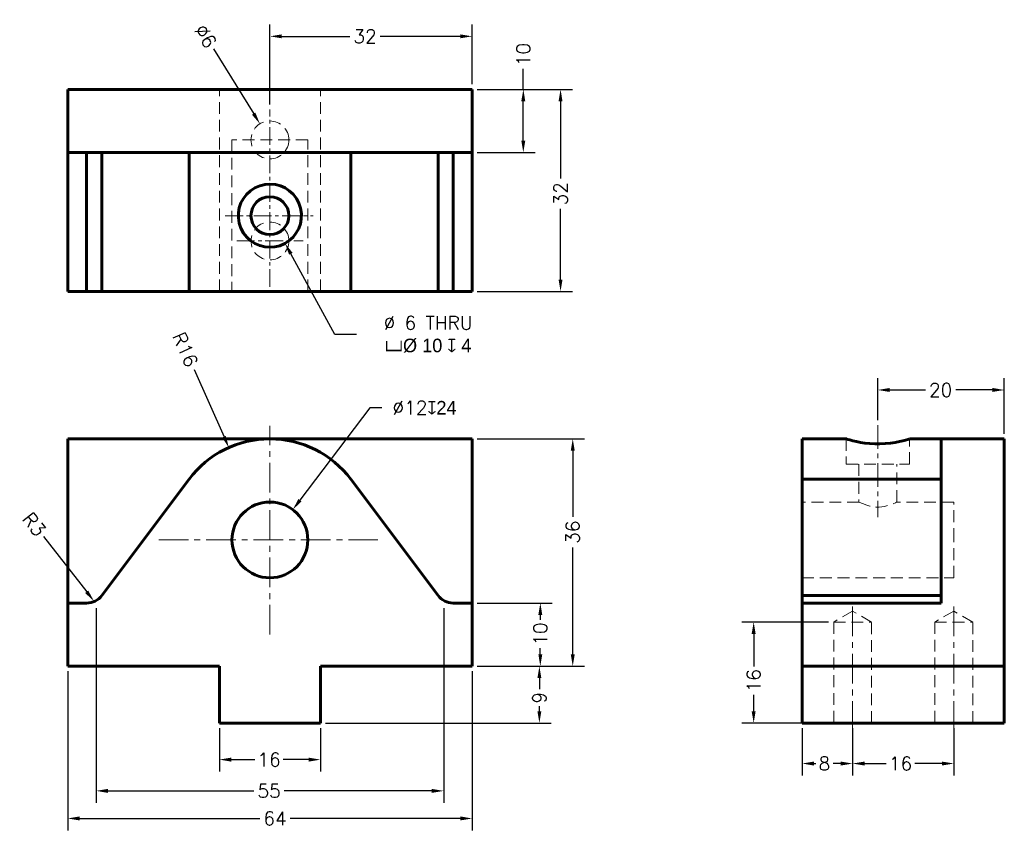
# Model space of a CAD drawing. Header units: inches. Extents: x -1 to 155, y 40 to 169.
import ezdxf

# ---------------------------------------------------------------- set-up
doc = ezdxf.new("R2010")
doc.units = ezdxf.units.IN
doc.header["$LTSCALE"] = 0.75
doc.linetypes.add('CENTER', pattern=[2, 1.25, -0.25, 0.25, -0.25])
doc.linetypes.add('HIDDEN', pattern=[0.375, 0.25, -0.125])
for name, color, linetype, lineweight in [('CEN', 7, 'CENTER', 15), ('DIM', 7, 'Continuous', 15), ('HID', 7, 'HIDDEN', 20), ('OBJ', 7, 'Continuous', 60)]:
    doc.layers.add(name, color=color, linetype=linetype, lineweight=lineweight)
doc.styles.add('ROMANS', font='romans.shx')
doc.dimstyles.new('ALIGNED', dxfattribs={"dimscale": 0, "dimtxt": 0.08, "dimasz": 0.07, "dimexe": 0.07, "dimexo": 0.03, "dimgap": 0.025, "dimtad": 0, "dimdec": 0, "dimzin": 0, "dimdsep": 46, "dimtxsty": 'ROMANS', "dimcen": 0, "dimadec": 0, "dimazin": 0, "dimtfac": 1, "dimtdec": 0, "dimtofl": 0, "dimtmove": 0, "dimatfit": 3, "dimfxl": 0, "dimtolj": 1, "dimtzin": 0, "dimarcsym": 0})
doc.dimstyles.new('DIM2', dxfattribs={"dimscale": 0, "dimtxt": 0.08, "dimasz": 0.07, "dimexe": 0.07, "dimexo": 0.03, "dimgap": 0.025, "dimtad": 0, "dimtih": 1, "dimtoh": 1, "dimdec": 0, "dimzin": 0, "dimdsep": 46, "dimtxsty": 'ROMANS', "dimcen": 0, "dimadec": 0, "dimazin": 0, "dimtfac": 1, "dimtdec": 0, "dimtofl": 0, "dimtmove": 0, "dimatfit": 3, "dimfxl": 0, "dimtolj": 1, "dimtzin": 0, "dimarcsym": 0})
doc.dimstyles.new('DIM2$3', dxfattribs={"dimscale": 0, "dimtxt": 0.08, "dimasz": 0.07, "dimexe": 0.07, "dimexo": 0.03, "dimgap": 0.025, "dimtad": 0, "dimtih": 1, "dimtoh": 1, "dimdec": 0, "dimzin": 0, "dimdsep": 46, "dimtxsty": 'ROMANS', "dimcen": 0, "dimadec": 0, "dimazin": 0, "dimtfac": 1, "dimtdec": 0, "dimtofl": 0, "dimtmove": 0, "dimatfit": 3, "dimfxl": 0, "dimtolj": 1, "dimtzin": 0, "dimarcsym": 0})
doc.dimstyles.new('DIM2$4', dxfattribs={"dimscale": 0, "dimtxt": 0.08, "dimasz": 0.07, "dimexe": 0.07, "dimexo": 0.03, "dimgap": 0.025, "dimtad": 0, "dimtih": 1, "dimtoh": 1, "dimdec": 0, "dimzin": 0, "dimdsep": 46, "dimtxsty": 'ROMANS', "dimcen": 0, "dimadec": 0, "dimazin": 0, "dimtfac": 1, "dimtdec": 0, "dimtofl": 0, "dimtmove": 0, "dimatfit": 3, "dimfxl": 0, "dimtolj": 1, "dimtzin": 0, "dimarcsym": 0})

# ---------------------------------------------------------------- blocks, each defined once
blk = doc.blocks.new('*D11')
at = {"layer": 'DEFPOINTS', "color": 0}
for p in [(155.24, 110.18), (135.24, 104.61), (155.24, 102.44)]:
    blk.add_point(p, dxfattribs=at)
at = {"layer": 'DIM', "color": 0, "lineweight": -2}
for p, q in [((135.24, 105.41), (135.24, 112.06)), ((155.24, 103.24), (155.24, 112.06)), ((137.12, 110.18), (142.75, 110.18)), ((153.36, 110.18), (147.57, 110.18))]:
    blk.add_line(p, q, dxfattribs=at)
at = {"layer": 'DIM', "color": 0}
for points in [[(137.12, 110.5), (137.12, 109.87), (135.24, 110.18)], [(153.36, 110.5), (153.36, 109.87), (155.24, 110.18)]]:
    blk.add_solid(points, dxfattribs=at)
at = {"layer": 'DIM', "color": 0, "insert": (145.16, 110.18), "char_height": 2.148, "attachment_point": 5, "style": 'ROMANS'}
blk.add_mtext('\\A1;20', dxfattribs=at)
blk = doc.blocks.new('*D12')
at = {"layer": 'DEFPOINTS', "color": 0}
for p in [(71.03, 166.18), (71.03, 157.78), (39.03, 154.58)]:
    blk.add_point(p, dxfattribs=at)
at = {"layer": 'DIM', "color": 0, "lineweight": -2}
for p, q in [((39.03, 155.38), (39.03, 168.06)), ((71.03, 158.59), (71.03, 168.06)), ((40.91, 166.18), (51.67, 166.18)), ((69.15, 166.18), (56.49, 166.18))]:
    blk.add_line(p, q, dxfattribs=at)
at = {"layer": 'DIM', "color": 0}
for points in [[(40.91, 166.49), (40.91, 165.87), (39.03, 166.18)], [(69.15, 166.49), (69.15, 165.87), (71.03, 166.18)]]:
    blk.add_solid(points, dxfattribs=at)
at = {"layer": 'DIM', "color": 0, "insert": (54.08, 166.18), "char_height": 2.148, "attachment_point": 5, "style": 'ROMANS'}
blk.add_mtext('\\A1;32', dxfattribs=at)
blk = doc.blocks.new('*D13')
at = {"layer": 'DEFPOINTS', "color": 0}
for p in [(71.03, 157.78), (71.03, 125.78), (85.02, 125.78)]:
    blk.add_point(p, dxfattribs=at)
at = {"layer": 'DIM', "color": 0, "lineweight": -2}
for p, q in [((71.83, 157.78), (86.9, 157.78)), ((85.02, 155.9), (85.02, 143.67)), ((85.02, 127.66), (85.02, 138.85)), ((71.83, 125.78), (86.9, 125.78))]:
    blk.add_line(p, q, dxfattribs=at)
at = {"layer": 'DIM', "color": 0}
for points in [[(84.71, 155.9), (85.33, 155.9), (85.02, 157.78)], [(84.71, 127.66), (85.33, 127.66), (85.02, 125.78)]]:
    blk.add_solid(points, dxfattribs=at)
at = {"layer": 'DIM', "color": 0, "insert": (85.02, 141.26), "char_height": 2.148, "attachment_point": 5, "rotation": 90, "style": 'ROMANS'}
blk.add_mtext('\\A1;32', dxfattribs=at)
blk = doc.blocks.new('*D14')
at = {"layer": 'DEFPOINTS', "color": 0}
for p in [(37.45, 152.33), (40.61, 147.23)]:
    blk.add_point(p, dxfattribs=at)
at = {"layer": 'DIM', "color": 0, "lineweight": -2}
blk.add_line((30.1, 164.2), (36.46, 153.93), dxfattribs=at)
at = {"layer": 'DIM', "color": 0}
blk.add_solid([(36.72, 154.1), (36.19, 153.77), (37.45, 152.33)], dxfattribs=at)
at = {"layer": 'DIM', "color": 0, "insert": (28.85, 166.2), "char_height": 2.148, "attachment_point": 5, "rotation": 301.7863, "style": 'ROMANS'}
blk.add_mtext('\\A1;∅6', dxfattribs=at)
blk = doc.blocks.new('*D15')
at = {"layer": 'DEFPOINTS', "color": 0}
for p in [(39.03, 137.78), (41.43, 133.4)]:
    blk.add_point(p, dxfattribs=at)
at = {"layer": 'DIM', "color": 0, "lineweight": -2}
for p, q in [((49.32, 118.98), (42.33, 131.75)), ((52.71, 118.98), (49.32, 118.98))]:
    blk.add_line(p, q, dxfattribs=at)
at = {"layer": 'DIM', "color": 0}
blk.add_solid([(42.61, 131.9), (42.06, 131.6), (41.43, 133.4)], dxfattribs=at)
at = {"layer": 'DIM', "color": 0, "insert": (64.07, 118.98), "char_height": 2.148, "attachment_point": 5, "style": 'ROMANS'}
blk.add_mtext('\\A1;%%c 6 THRU\\P\\Fgdt;v%%c 10 \\Fgdt;x 4', dxfattribs=at)
blk = doc.blocks.new('*D16')
at = {"layer": 'DEFPOINTS', "color": 0}
for p in [(71.03, 76.44), (71.03, 66.44), (81.82, 66.44)]:
    blk.add_point(p, dxfattribs=at)
at = {"layer": 'DIM', "color": 0, "lineweight": -2}
for p, q in [((71.83, 76.44), (83.7, 76.44)), ((81.82, 74.56), (81.82, 73.79)), ((81.82, 68.32), (81.82, 69.28)), ((71.83, 66.44), (83.7, 66.44))]:
    blk.add_line(p, q, dxfattribs=at)
at = {"layer": 'DIM', "color": 0}
for points in [[(81.51, 74.56), (82.13, 74.56), (81.82, 76.44)], [(81.51, 68.32), (82.13, 68.32), (81.82, 66.44)]]:
    blk.add_solid(points, dxfattribs=at)
at = {"layer": 'DIM', "color": 0, "insert": (81.82, 71.54), "char_height": 2.148, "attachment_point": 5, "rotation": 90, "style": 'ROMANS'}
blk.add_mtext('\\A1;10', dxfattribs=at)
blk = doc.blocks.new('*D17')
at = {"layer": 'DEFPOINTS', "color": 0}
for p in [(11.53, 76.44), (66.53, 76.44), (66.53, 46.7)]:
    blk.add_point(p, dxfattribs=at)
at = {"layer": 'DIM', "color": 0, "lineweight": -2}
for p, q in [((11.53, 75.63), (11.53, 44.82)), ((66.53, 75.63), (66.53, 44.82)), ((13.41, 46.7), (36.49, 46.7)), ((64.65, 46.7), (41.31, 46.7))]:
    blk.add_line(p, q, dxfattribs=at)
at = {"layer": 'DIM', "color": 0}
for points in [[(13.41, 47.01), (13.41, 46.38), (11.53, 46.7)], [(64.65, 47.01), (64.65, 46.38), (66.53, 46.7)]]:
    blk.add_solid(points, dxfattribs=at)
at = {"layer": 'DIM', "color": 0, "insert": (38.9, 46.7), "char_height": 2.148, "attachment_point": 5, "style": 'ROMANS'}
blk.add_mtext('\\A1;55', dxfattribs=at)
blk = doc.blocks.new('*D18')
at = {"layer": 'DEFPOINTS', "color": 0}
for p in [(32.53, 101.06), (39.03, 86.44)]:
    blk.add_point(p, dxfattribs=at)
at = {"layer": 'DIM', "color": 0, "lineweight": -2}
blk.add_line((27.03, 113.44), (31.77, 102.78), dxfattribs=at)
at = {"layer": 'DIM', "color": 0}
blk.add_solid([(32.05, 102.91), (31.48, 102.65), (32.53, 101.06)], dxfattribs=at)
at = {"layer": 'DIM', "color": 0, "insert": (25.64, 116.58), "char_height": 2.148, "attachment_point": 5, "rotation": 293.9597, "style": 'ROMANS'}
blk.add_mtext('\\A1;R16', dxfattribs=at)
blk = doc.blocks.new('*D19')
at = {"layer": 'DEFPOINTS', "color": 0}
for p in [(31.03, 57.44), (47.03, 57.44), (31.03, 51.65)]:
    blk.add_point(p, dxfattribs=at)
at = {"layer": 'DIM', "color": 0, "lineweight": -2}
for p, q in [((31.03, 56.63), (31.03, 49.77)), ((47.03, 56.63), (47.03, 49.77)), ((32.91, 51.65), (36.64, 51.65)), ((45.15, 51.65), (41.15, 51.65))]:
    blk.add_line(p, q, dxfattribs=at)
at = {"layer": 'DIM', "color": 0}
for points in [[(32.91, 51.96), (32.91, 51.33), (31.03, 51.65)], [(45.15, 51.96), (45.15, 51.33), (47.03, 51.65)]]:
    blk.add_solid(points, dxfattribs=at)
at = {"layer": 'DIM', "color": 0, "insert": (38.9, 51.65), "char_height": 2.148, "attachment_point": 5, "style": 'ROMANS'}
blk.add_mtext('\\A1;16', dxfattribs=at)
blk = doc.blocks.new('*D20')
at = {"layer": 'DEFPOINTS', "color": 0}
for p in [(71.03, 66.44), (47.03, 57.44), (81.67, 57.44)]:
    blk.add_point(p, dxfattribs=at)
at = {"layer": 'DIM', "color": 0, "lineweight": -2}
for p, q in [((71.83, 66.44), (83.55, 66.44)), ((81.67, 64.56), (81.67, 62.78)), ((81.67, 59.32), (81.67, 60.1)), ((47.83, 57.44), (83.55, 57.44))]:
    blk.add_line(p, q, dxfattribs=at)
at = {"layer": 'DIM', "color": 0}
for points in [[(81.36, 64.56), (81.98, 64.56), (81.67, 66.44)], [(81.36, 59.32), (81.98, 59.32), (81.67, 57.44)]]:
    blk.add_solid(points, dxfattribs=at)
at = {"layer": 'DIM', "color": 0, "insert": (81.67, 61.44), "char_height": 2.148, "attachment_point": 5, "rotation": 90, "style": 'ROMANS'}
blk.add_mtext('\\A1;9', dxfattribs=at)
blk = doc.blocks.new('*D21')
at = {"layer": 'DEFPOINTS', "color": 0}
for p in [(71.03, 102.44), (71.03, 66.44), (86.95, 66.44)]:
    blk.add_point(p, dxfattribs=at)
at = {"layer": 'DIM', "color": 0, "lineweight": -2}
for p, q in [((71.83, 102.44), (88.83, 102.44)), ((86.95, 100.56), (86.95, 90.07)), ((86.95, 68.32), (86.95, 85.25)), ((71.83, 66.44), (88.83, 66.44))]:
    blk.add_line(p, q, dxfattribs=at)
at = {"layer": 'DIM', "color": 0}
for points in [[(86.64, 100.56), (87.26, 100.56), (86.95, 102.44)], [(86.64, 68.32), (87.26, 68.32), (86.95, 66.44)]]:
    blk.add_solid(points, dxfattribs=at)
at = {"layer": 'DIM', "color": 0, "insert": (86.95, 87.66), "char_height": 2.148, "attachment_point": 5, "rotation": 90, "style": 'ROMANS'}
blk.add_mtext('\\A1;36', dxfattribs=at)
blk = doc.blocks.new('*D22')
at = {"layer": 'DEFPOINTS', "color": 0}
for p in [(7.03, 66.44), (71.03, 66.44), (71.03, 42.33)]:
    blk.add_point(p, dxfattribs=at)
at = {"layer": 'DIM', "color": 0, "lineweight": -2}
for p, q in [((7.03, 65.63), (7.03, 40.45)), ((71.03, 65.63), (71.03, 40.45)), ((8.91, 42.33), (37.43, 42.33)), ((69.15, 42.33), (42.25, 42.33))]:
    blk.add_line(p, q, dxfattribs=at)
at = {"layer": 'DIM', "color": 0}
for points in [[(8.91, 42.65), (8.91, 42.02), (7.03, 42.33)], [(69.15, 42.65), (69.15, 42.02), (71.03, 42.33)]]:
    blk.add_solid(points, dxfattribs=at)
at = {"layer": 'DIM', "color": 0, "insert": (39.84, 42.33), "char_height": 2.148, "attachment_point": 5, "style": 'ROMANS'}
blk.add_mtext('\\A1;64', dxfattribs=at)
blk = doc.blocks.new('*D23')
at = {"layer": 'DEFPOINTS', "color": 0}
for p in [(42.65, 91.22), (35.41, 81.65)]:
    blk.add_point(p, dxfattribs=at)
at = {"layer": 'DIM', "color": 0, "lineweight": -2}
for p, q in [((54.86, 107.37), (43.78, 92.72)), ((56.74, 107.37), (54.86, 107.37))]:
    blk.add_line(p, q, dxfattribs=at)
at = {"layer": 'DIM', "color": 0}
blk.add_solid([(43.53, 92.91), (44.03, 92.54), (42.65, 91.22)], dxfattribs=at)
at = {"layer": 'DIM', "color": 0, "insert": (63.5, 107.37), "char_height": 2.148, "attachment_point": 5, "style": 'ROMANS'}
blk.add_mtext('\\A1;∅12\\Fgdt;x24', dxfattribs=at)
blk = doc.blocks.new('*D24')
at = {"layer": 'DEFPOINTS', "color": 0}
for p in [(123.24, 57.44), (131.24, 55.71), (131.24, 51.03)]:
    blk.add_point(p, dxfattribs=at)
at = {"layer": 'DIM', "color": 0, "lineweight": -2}
for p, q in [((123.24, 56.63), (123.24, 49.15)), ((131.24, 54.91), (131.24, 49.15)), ((125.12, 51.03), (125.39, 51.03)), ((129.36, 51.03), (128.17, 51.03))]:
    blk.add_line(p, q, dxfattribs=at)
at = {"layer": 'DIM', "color": 0}
for points in [[(125.12, 51.34), (125.12, 50.71), (123.24, 51.03)], [(129.36, 51.34), (129.36, 50.71), (131.24, 51.03)]]:
    blk.add_solid(points, dxfattribs=at)
at = {"layer": 'DIM', "color": 0, "insert": (126.78, 51.03), "char_height": 2.148, "attachment_point": 5, "style": 'ROMANS'}
blk.add_mtext('\\A1;8', dxfattribs=at)
blk = doc.blocks.new('*D25')
at = {"layer": 'DEFPOINTS', "color": 0}
for p in [(131.24, 57.44), (147.24, 57.44), (147.24, 51.03)]:
    blk.add_point(p, dxfattribs=at)
at = {"layer": 'DIM', "color": 0, "lineweight": -2}
for p, q in [((131.24, 56.63), (131.24, 49.15)), ((147.24, 56.63), (147.24, 49.15)), ((133.12, 51.03), (136.55, 51.03)), ((145.36, 51.03), (141.06, 51.03))]:
    blk.add_line(p, q, dxfattribs=at)
at = {"layer": 'DIM', "color": 0}
for points in [[(133.12, 51.34), (133.12, 50.71), (131.24, 51.03)], [(145.36, 51.34), (145.36, 50.71), (147.24, 51.03)]]:
    blk.add_solid(points, dxfattribs=at)
at = {"layer": 'DIM', "color": 0, "insert": (138.81, 51.03), "char_height": 2.148, "attachment_point": 5, "style": 'ROMANS'}
blk.add_mtext('\\A1;16', dxfattribs=at)
blk = doc.blocks.new('*D26')
at = {"layer": 'DEFPOINTS', "color": 0}
for p in [(71.03, 157.78), (71.03, 147.78), (79.13, 147.78)]:
    blk.add_point(p, dxfattribs=at)
at = {"layer": 'DIM', "color": 0, "lineweight": -2}
for p, q in [((79.13, 157.78), (79.13, 161.03)), ((71.83, 157.78), (81, 157.78)), ((79.13, 149.66), (79.13, 155.9)), ((71.83, 147.78), (81, 147.78))]:
    blk.add_line(p, q, dxfattribs=at)
at = {"layer": 'DIM', "color": 0}
for points in [[(78.81, 155.9), (79.44, 155.9), (79.13, 157.78)], [(78.81, 149.66), (79.44, 149.66), (79.13, 147.78)]]:
    blk.add_solid(points, dxfattribs=at)
at = {"layer": 'DIM', "color": 0, "insert": (79.13, 163.29), "char_height": 2.148, "attachment_point": 5, "rotation": 90, "style": 'ROMANS'}
blk.add_mtext('\\A1;10', dxfattribs=at)
blk = doc.blocks.new('*D27')
at = {"layer": 'DEFPOINTS', "color": 0}
for p in [(11.19, 76.74), (13.04, 74.38)]:
    blk.add_point(p, dxfattribs=at)
at = {"layer": 'DIM', "color": 0, "lineweight": -2}
blk.add_line((3.21, 86.98), (10.04, 78.23), dxfattribs=at)
at = {"layer": 'DIM', "color": 0}
blk.add_solid([(10.28, 78.42), (9.79, 78.03), (11.19, 76.74)], dxfattribs=at)
at = {"layer": 'DIM', "color": 0, "insert": (1.73, 88.88), "char_height": 2.148, "attachment_point": 5, "rotation": 307.9538, "style": 'ROMANS'}
blk.add_mtext('\\A1;R3', dxfattribs=at)
blk = doc.blocks.new('*D28')
at = {"layer": 'DEFPOINTS', "color": 0}
for p in [(115.58, 73.44), (128.24, 73.44), (128.24, 57.44)]:
    blk.add_point(p, dxfattribs=at)
at = {"layer": 'DIM', "color": 0, "lineweight": -2}
for p, q in [((127.43, 73.44), (113.7, 73.44)), ((115.58, 71.56), (115.58, 66.41)), ((115.58, 59.32), (115.58, 61.9)), ((127.43, 57.44), (113.7, 57.44))]:
    blk.add_line(p, q, dxfattribs=at)
at = {"layer": 'DIM', "color": 0}
for points in [[(115.26, 71.56), (115.89, 71.56), (115.58, 73.44)], [(115.26, 59.32), (115.89, 59.32), (115.58, 57.44)]]:
    blk.add_solid(points, dxfattribs=at)
at = {"layer": 'DIM', "color": 0, "insert": (115.58, 64.15), "char_height": 2.148, "attachment_point": 5, "rotation": 90, "style": 'ROMANS'}
blk.add_mtext('\\A1;16', dxfattribs=at)

msp = doc.modelspace()

# ---------------------------------------------------------------- linework, layer by layer
at = {"layer": 'CEN', "ltscale": 3}
for p, q in [((39.03, 126.5), (39.03, 154.58)), ((31.97, 137.78), (45.85, 137.78)), ((33.79, 133.78), (44.27, 133.78))]:
    msp.add_line(p, q, dxfattribs=at)
at = {"layer": 'CEN', "ltscale": 5}
for p, q in [((39.03, 71.45), (39.03, 104.52)), ((21.44, 86.44), (56.57, 86.44)), ((131.24, 75.89), (131.24, 55.71)), ((147.24, 75.89), (147.24, 55.71))]:
    msp.add_line(p, q, dxfattribs=at)
at = {"layer": 'CEN', "ltscale": 4}
msp.add_line((135.24, 104.61), (135.24, 90.05), dxfattribs=at)
at = {"layer": 'HID', "ltscale": 10}
for p, q in [((31.03, 125.78), (31.03, 157.78)), ((47.03, 125.78), (47.03, 157.78)), ((33.03, 149.78), (33.03, 125.78)), ((45.03, 149.78), (33.03, 149.78)), ((45.03, 125.78), (45.03, 149.78)), ((130.24, 102.44), (130.24, 98.44)), ((140.24, 98.44), (140.24, 102.44)), ((130.24, 98.44), (140.24, 98.44)), ((132.24, 98.44), (132.24, 92.44)), ((138.24, 92.43), (138.24, 98.44)), ((132.24, 92.44), (123.24, 92.44)), ((147.24, 92.44), (138.23, 92.44)), ((147.24, 86.44), (147.24, 92.44)), ((147.24, 80.44), (147.24, 86.44)), ((123.24, 80.44), (147.24, 80.44)), ((131.24, 75.17), (128.24, 73.44)), ((134.24, 73.44), (131.24, 75.17)), ((147.24, 75.17), (144.24, 73.44)), ((150.24, 73.44), (147.24, 75.17)), ((128.24, 73.44), (128.24, 57.44)), ((128.24, 73.44), (134.24, 73.44)), ((134.24, 57.44), (134.24, 73.44)), ((144.24, 73.44), (144.24, 57.44)), ((144.24, 73.44), (150.24, 73.44)), ((150.24, 57.44), (150.24, 73.44))]:
    msp.add_line(p, q, dxfattribs=at)
at = {"layer": 'HID', "ltscale": 10, "flags": 128}
msp.add_lwpolyline([(132.24, 92.44), (132.28, 92.42), (132.39, 92.37), (132.8, 92.18), (133.49, 91.92), (133.94, 91.8), (134.43, 91.7), (134.93, 91.65), (135.43, 91.64), (136.3, 91.74), (137.07, 91.95), (137.44, 92.08), (137.75, 92.21), (138, 92.32), (138.16, 92.4), (138.23, 92.44), (138.23, 92.43)], dxfattribs=at)
at = {"layer": 'HID', "ltscale": 10}
for centre in [(39.03, 149.78), (39.03, 133.78)]:
    msp.add_circle(centre, 3, dxfattribs=at)
at = {"layer": 'OBJ', "color": 0}
for p, q in [((7.03, 147.78), (7.03, 157.78)), ((71.03, 157.78), (7.03, 157.78)), ((71.03, 147.78), (71.03, 157.78)), ((7.03, 125.78), (7.03, 147.78)), ((7.03, 147.78), (39.03, 147.78)), ((10.03, 125.78), (10.03, 147.78)), ((12.43, 147.78), (12.43, 125.78)), ((26.23, 147.78), (26.23, 125.78)), ((39.03, 147.78), (71.03, 147.78)), ((51.83, 147.78), (51.83, 125.78)), ((65.63, 125.78), (65.63, 147.78)), ((68.03, 147.78), (68.03, 125.78)), ((71.03, 147.78), (71.03, 125.78)), ((10.03, 125.78), (7.03, 125.78)), ((12.43, 125.78), (10.03, 125.78)), ((12.43, 125.78), (26.23, 125.78)), ((51.83, 125.78), (26.23, 125.78)), ((51.83, 125.78), (65.63, 125.78)), ((68.03, 125.78), (65.63, 125.78)), ((68.03, 125.78), (71.03, 125.78)), ((7.03, 76.44), (7.03, 102.44)), ((7.03, 102.44), (39.03, 102.44)), ((39.03, 102.44), (71.03, 102.44)), ((71.03, 102.44), (71.03, 76.44)), ((123.24, 96.04), (123.24, 102.44)), ((130.24, 102.44), (123.24, 102.44)), ((145.24, 102.44), (140.24, 102.44)), ((145.24, 102.44), (145.24, 76.44)), ((145.24, 102.44), (155.24, 102.44)), ((155.24, 66.44), (155.24, 102.44)), ((12.43, 77.64), (26.23, 96.04)), ((51.83, 96.04), (65.63, 77.64)), ((123.24, 96.04), (123.24, 77.64)), ((145.24, 96.04), (123.24, 96.04)), ((7.03, 76.44), (7.03, 66.44)), ((10.03, 76.44), (7.03, 76.44)), ((68.03, 76.44), (71.03, 76.44)), ((71.03, 66.44), (71.03, 76.44)), ((123.24, 76.44), (123.24, 77.64)), ((123.24, 77.64), (145.24, 77.64)), ((145.24, 76.44), (123.24, 76.44)), ((123.24, 66.44), (123.24, 76.44)), ((7.03, 66.44), (31.03, 66.44)), ((31.03, 66.44), (31.03, 57.44)), ((47.03, 57.44), (47.03, 66.44)), ((47.03, 66.44), (71.03, 66.44)), ((123.24, 57.44), (123.24, 66.44)), ((123.24, 66.44), (155.24, 66.44)), ((155.24, 57.44), (155.24, 66.44)), ((31.03, 57.44), (47.03, 57.44)), ((123.24, 57.44), (155.24, 57.44))]:
    msp.add_line(p, q, dxfattribs=at)
at = {"layer": 'OBJ', "color": 0, "flags": 128}
for points in [[(39.03, 132.78), (38.21, 132.85), (37.42, 133.05), (36.67, 133.37), (35.99, 133.81), (35.37, 134.37), (34.86, 135.03), (34.45, 135.78), (34.17, 136.59), (34.04, 137.42), (34.05, 138.25), (34.19, 139.04), (34.45, 139.8), (34.84, 140.51), (35.33, 141.15), (35.95, 141.72), (36.65, 142.18), (37.44, 142.52), (38.27, 142.73), (39.03, 142.78)], [(39.03, 142.78), (39.91, 142.7), (40.69, 142.5), (41.42, 142.17), (42.1, 141.73), (42.7, 141.17), (43.22, 140.5), (43.62, 139.75), (43.89, 138.95), (44.02, 138.1), (44, 137.29), (43.86, 136.49), (43.59, 135.73), (43.21, 135.04), (42.7, 134.39), (42.09, 133.83), (41.37, 133.37), (40.58, 133.03), (39.82, 132.85), (39.03, 132.78)], [(140.24, 102.44), (140.16, 102.41), (139.96, 102.35), (139.63, 102.26), (139.18, 102.14), (138.63, 102.01), (137.96, 101.88), (137.21, 101.77), (136.4, 101.68), (135.56, 101.64), (134.74, 101.65), (133.94, 101.69), (133.19, 101.78), (132.49, 101.88), (131.84, 102.01), (131.28, 102.14), (130.82, 102.27), (130.49, 102.36), (130.3, 102.42), (130.24, 102.44)]]:
    msp.add_lwpolyline(points, dxfattribs=at)
at = {"layer": 'OBJ', "color": 0}
for centre, radius in [((39.03, 137.78), 3), ((39.03, 86.44), 6)]:
    msp.add_circle(centre, radius, dxfattribs=at)
for centre, radius, start, end in [((39.03, 86.44), 16, 36.8699, 143.1301), ((10.03, 79.44), 3, 270, 323.1301), ((68.03, 79.44), 3, 216.8699, 270)]:
    msp.add_arc(centre, radius, start, end, dxfattribs=at)

# ---------------------------------------------------------------- dimensions: what is measured, and where the dimension line sits
at = {"layer": 'DIM', "color": 7}
dim = msp.add_diameter_dim_2p(p1=(40.61, 147.23), p2=(37.45, 152.33), dimstyle='ALIGNED', override={"dimscale": 26.85016}, dxfattribs=at)
dim.commit()
dim.dimension.update_dxf_attribs({"geometry": '*D14', "text_midpoint": (28.85, 166.2), "dimtype": 163})
at = {"layer": 'DIM'}
dim = msp.add_linear_dim(base=(71.03, 166.18), p1=(39.03, 154.58), p2=(71.03, 157.78), dimstyle='DIM2', override={"dimscale": 26.85016}, dxfattribs=at)
dim.commit()
dim.dimension.update_dxf_attribs({"geometry": '*D12', "text_midpoint": (54.08, 166.18), "dimtype": 160})
at = {"layer": 'DIM', "color": 7}
for base, p1, p2, picture, middle in [((79.13, 147.78), (71.03, 157.78), (71.03, 147.78), '*D26', (79.13, 163.29)), ((85.02, 125.78), (71.03, 157.78), (71.03, 125.78), '*D13', (85.02, 141.26)), ((86.95, 66.44), (71.03, 102.44), (71.03, 66.44), '*D21', (86.95, 87.66)), ((81.82, 66.44), (71.03, 76.44), (71.03, 66.44), '*D16', (81.82, 71.54)), ((115.58, 73.44), (128.24, 57.44), (128.24, 73.44), '*D28', (115.58, 64.15)), ((81.67, 57.44), (71.03, 66.44), (47.03, 57.44), '*D20', (81.67, 61.44))]:
    dim = msp.add_linear_dim(base=base, p1=p1, p2=p2, angle=90, dimstyle='ALIGNED', override={"dimscale": 26.85016}, dxfattribs=at)
    dim.commit()
    dim.dimension.update_dxf_attribs({"geometry": picture, "text_midpoint": middle, "dimtype": 160})
at = {"layer": 'DIM'}
dim = msp.add_radius_dim(center=(39.03, 137.78), mpoint=(41.43, 133.4), text='%%c 6 THRU\\P\\Fgdt;v%%c 10 \\Fgdt;x 4', dimstyle='DIM2$4', override={"dimscale": 26.85016}, dxfattribs=at)
dim.commit()
dim.dimension.update_dxf_attribs({"geometry": '*D15', "text_midpoint": (64.07, 118.98), "dimtype": 164})
at = {"layer": 'DIM', "color": 7}
dim = msp.add_radius_dim(center=(39.03, 86.44), mpoint=(32.53, 101.06), dimstyle='ALIGNED', override={"dimscale": 26.85016}, dxfattribs=at)
dim.commit()
dim.dimension.update_dxf_attribs({"geometry": '*D18', "text_midpoint": (25.64, 116.58), "dimtype": 164})
for base, p1, p2, picture, middle in [((155.24, 110.18), (135.24, 104.61), (155.24, 102.44), '*D11', (145.16, 110.18)), ((66.53, 46.7), (11.53, 76.44), (66.53, 76.44), '*D17', (38.9, 46.7)), ((71.03, 42.33), (7.03, 66.44), (71.03, 66.44), '*D22', (39.84, 42.33)), ((31.03, 51.65), (47.03, 57.44), (31.03, 57.44), '*D19', (38.9, 51.65)), ((131.24, 51.03), (123.24, 57.44), (131.24, 55.71), '*D24', (126.78, 51.03)), ((147.24, 51.03), (131.24, 57.44), (147.24, 57.44), '*D25', (138.81, 51.03))]:
    dim = msp.add_linear_dim(base=base, p1=p1, p2=p2, dimstyle='ALIGNED', override={"dimscale": 26.85016}, dxfattribs=at)
    dim.commit()
    dim.dimension.update_dxf_attribs({"geometry": picture, "text_midpoint": middle, "dimtype": 160})
at = {"layer": 'DIM'}
dim = msp.add_diameter_dim_2p(p1=(35.41, 81.65), p2=(42.65, 91.22), text='<>\\Fgdt;x24', dimstyle='DIM2$3', override={"dimscale": 26.85016}, dxfattribs=at)
dim.commit()
dim.dimension.update_dxf_attribs({"geometry": '*D23', "text_midpoint": (63.5, 107.37), "dimtype": 163})
dim = msp.add_radius_dim(center=(13.04, 74.38), mpoint=(11.19, 76.74), dimstyle='ALIGNED', override={"dimscale": 26.85016}, dxfattribs=at)
dim.commit()
dim.dimension.update_dxf_attribs({"geometry": '*D27', "text_midpoint": (1.73, 88.88), "dimtype": 164})

doc.saveas('drawing.dxf')
